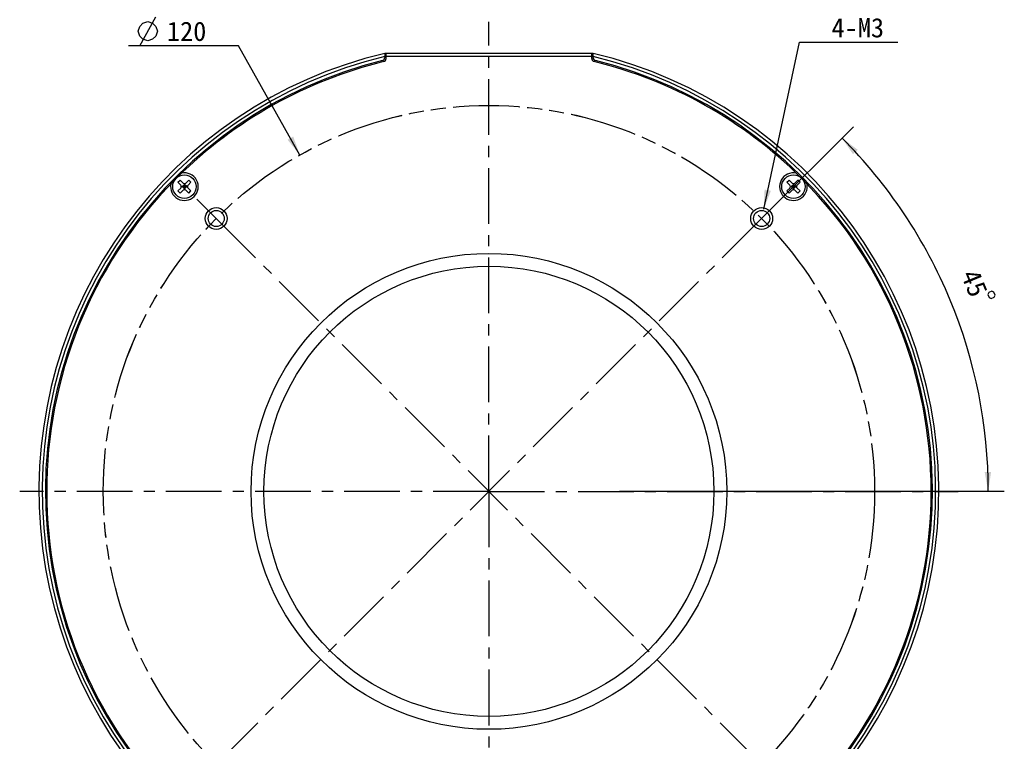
# Model space of a CAD drawing. Header units: millimetres. Extents: x 81 to 263, y 1 to 257.
# Tile 2 of 3: x 81 to 234, y 88 to 201. Entities that reach past the tile are written whole.
import ezdxf
from ezdxf.enums import TextEntityAlignment as Align

# ---------------------------------------------------------------- set-up
doc = ezdxf.new("R2010")
doc.units = ezdxf.units.MM
doc.header["$LTSCALE"] = 23.1
doc.linetypes.add('CENTER', pattern=[0.6, 0.375, -0.075, 0.075, -0.075])
doc.linetypes.add('PHANTOM', pattern=[0.8, 0.45, -0.05, 0.1, -0.05, 0.1, -0.05])
doc.layers.get('0').update_dxf_attribs({"linetype": 'CONTINUOUS'})
for name, color, linetype in [('00_COMPONENTS', 7, 'CONTINUOUS'), ('03_ALL_AXES', 7, 'CONTINUOUS'), ('07_ALL_HOLES', 7, 'CONTINUOUS'), ('50_ALL_DETAILS', 7, 'CONTINUOUS'), ('51__DRAFT_DIMS', 7, 'CONTINUOUS')]:
    doc.layers.add(name, color=color, linetype=linetype)
doc.styles.get("Standard").update_dxf_attribs({"font": 'simfang.ttf'})
doc.dimstyles.new('DIMSTYLE_4', dxfattribs={"dimtxt": 3, "dimasz": 3, "dimexe": 2.5, "dimexo": 0.5, "dimtad": 1, "dimdsep": 46, "dimtxsty": 'STANDARD', "dimblk": '_FILLED', "dimblk1": '_FILLED', "dimblk2": '_FILLED', "dimcen": 0.09, "dimclrt": 3, "dimazin": 2, "dimtp": 0.1, "dimtm": 0.1, "dimtfac": 1, "dimtofl": 0, "dimtmove": 0, "dimatfit": 1, "dimldrblk": '_FILLED', "dimfxl": 1, "dimtolj": 1, "dimarcsym": 0})
doc.dimstyles.new('DIMSTYLE_5', dxfattribs={"dimtxt": 3, "dimasz": 3, "dimexe": 2.5, "dimexo": 0.5, "dimgap": 3, "dimtad": 1, "dimdec": 1, "dimdsep": 46, "dimtxsty": 'STANDARD', "dimblk": '_FILLED', "dimblk1": '_FILLED', "dimblk2": '_FILLED', "dimcen": 0.09, "dimclrt": 3, "dimazin": 2, "dimtp": 0.5, "dimtm": 0.5, "dimtfac": 1, "dimtdec": -1, "dimtofl": 0, "dimtmove": 0, "dimatfit": 3, "dimldrblk": '_FILLED', "dimfxl": 1, "dimtolj": 1, "dimarcsym": 0})
doc.dimstyles.new('DIMSTYLE_6', dxfattribs={"dimtxt": 3, "dimasz": 3, "dimexe": 2.5, "dimexo": 0.5, "dimtad": 1, "dimdsep": 46, "dimtxsty": 'STANDARD', "dimblk": '_FILLED', "dimblk1": '_FILLED', "dimblk2": '_FILLED', "dimcen": 0.09, "dimclrt": 3, "dimazin": 2, "dimtp": 0.5, "dimtm": 0.5, "dimtfac": 1, "dimtofl": 0, "dimtmove": 0, "dimatfit": 1, "dimldrblk": '_FILLED', "dimfxl": 1, "dimtolj": 1, "dimarcsym": 0})

# ---------------------------------------------------------------- blocks, each defined once
blk = doc.blocks.new('_FILLED')
at = {"color": 0, "linetype": 'ByBlock'}
blk.add_solid([(0, 0), (-1, 0.167), (-1, -0.167)], dxfattribs=at)
blk = doc.blocks.new('*D4')
at = {"layer": '51__DRAFT_DIMS', "color": 4}
for p, q in [((197.03, 171.23), (202.59, 197.17)), ((202.59, 197.17), (206.09, 197.17)), ((206.09, 197.17), (217.91, 197.17))]:
    blk.add_line(p, q, dxfattribs=at)
at = {"layer": '51__DRAFT_DIMS', "color": 4, "xscale": 3, "yscale": 3, "zscale": 3, "rotation": 257.8868038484}
blk.add_blockref('_FILLED', (197.03, 171.23), dxfattribs=at)
at = {"layer": '51__DRAFT_DIMS', "color": 3}
blk.add_text('4-M3', height=3, dxfattribs=at).set_placement((207.59, 197.92))
blk = doc.blocks.new('*D5')
at = {"layer": '51__DRAFT_DIMS', "color": 4}
for p, q in [((197.07, 170.12), (210.98, 184.03)), ((174.58, 127.34), (234.46, 127.34))]:
    blk.add_line(p, q, dxfattribs=at)
for start, end in [(22.5, 45), (0, 22.5)]:
    blk.add_arc((154.29, 127.34), 77.68, start, end, dxfattribs=at)
for points in [[(211.65, 180.45), (209.21, 182.26), (210.93, 179.75)], [(231.41, 130.32), (231.96, 127.34), (232.41, 130.34)]]:
    blk.add_solid(points, dxfattribs=at)
at = {"layer": '51__DRAFT_DIMS', "color": 3}
blk.add_text('45', height=3, rotation=-67.5, dxfattribs=at).set_placement((228.44, 159.13), align=Align.CENTER)
blk = doc.blocks.new('*D6')
at = {"layer": '51__DRAFT_DIMS', "color": 4}
for p, q in [((111.82, 196.62), (98.21, 196.62)), ((115.32, 196.62), (111.82, 196.62)), ((124.87, 179.63), (115.32, 196.62))]:
    blk.add_line(p, q, dxfattribs=at)
at = {"layer": '51__DRAFT_DIMS', "color": 4, "xscale": 3, "yscale": 3, "zscale": 3, "rotation": 299.3542627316}
blk.add_blockref('_FILLED', (124.87, 179.63), dxfattribs=at)
at = {"layer": '51__DRAFT_DIMS', "color": 3}
blk.add_text('120', height=3, dxfattribs=at).set_placement((110.32, 197.37), align=Align.RIGHT)

msp = doc.modelspace()

# ---------------------------------------------------------------- linework, layer by layer
at = {"layer": '00_COMPONENTS', "color": 7}
for p, q in [((138.0852, 195.4347), (138.0852, 194.9206)), ((138.2852, 195.4347), (138.0852, 195.4347)), ((138.0852, 194.9201), (138.0852, 194.7988)), ((138.2852, 194.6421), (138.2852, 195.482)), ((138.2852, 195.482), (170.2852, 195.482)), ((138.2852, 194.982), (170.2852, 194.982)), ((170.2852, 194.6421), (170.2852, 195.482)), ((170.4852, 195.4347), (170.2852, 195.4347)), ((170.4852, 194.9206), (170.4852, 195.4347)), ((170.4852, 194.7988), (170.4852, 194.9201)), ((105.8837, 175.383), (106.2373, 175.7365)), ((106.3433, 174.9233), (105.8837, 175.383)), ((106.6969, 175.2769), (106.2373, 175.7365)), ((106.4312, 174.7112), (107.3868, 174.7112)), ((106.5555, 174.7112), (106.909, 175.0648)), ((106.909, 174.3577), (106.5555, 174.7112)), ((107.0858, 174.888), (106.7322, 174.5344)), ((107.0858, 174.5344), (106.7322, 174.888)), ((106.909, 174.2334), (106.909, 175.189)), ((107.2626, 174.7112), (106.909, 175.0648)), ((106.909, 174.3577), (107.2626, 174.7112)), ((107.5808, 175.7365), (107.1211, 175.2769)), ((107.9343, 175.383), (107.4747, 174.9233)), ((107.9343, 175.383), (107.5808, 175.7365)), ((200.636, 175.383), (200.9896, 175.7365)), ((201.0956, 174.9233), (200.636, 175.383)), ((201.4492, 175.2769), (200.9896, 175.7365)), ((201.1835, 174.7112), (202.1391, 174.7112)), ((201.3078, 174.7112), (201.6613, 175.0648)), ((201.6613, 174.3577), (201.3078, 174.7112)), ((201.8381, 174.888), (201.4845, 174.5344)), ((201.8381, 174.5344), (201.4845, 174.888)), ((201.6613, 174.2334), (201.6613, 175.189)), ((202.0149, 174.7112), (201.6613, 175.0648)), ((201.6613, 174.3577), (202.0149, 174.7112)), ((202.3331, 175.7365), (201.8735, 175.2769)), ((202.6866, 175.383), (202.227, 174.9233)), ((202.6866, 175.383), (202.3331, 175.7365)), ((106.3433, 174.4991), (105.8837, 174.0395)), ((106.2373, 173.6859), (105.8837, 174.0395)), ((106.6969, 174.1455), (106.2373, 173.6859)), ((107.5808, 173.6859), (107.1211, 174.1455)), ((107.9343, 174.0395), (107.4747, 174.4991)), ((107.5808, 173.6859), (107.9343, 174.0395)), ((201.0956, 174.4991), (200.636, 174.0395)), ((200.9896, 173.6859), (200.636, 174.0395)), ((201.4492, 174.1455), (200.9896, 173.6859)), ((202.3331, 173.6859), (201.8735, 174.1455)), ((202.6866, 174.0395), (202.227, 174.4991)), ((202.3331, 173.6859), (202.6866, 174.0395))]:
    msp.add_line(p, q, dxfattribs=at)
for centre, radius in [((106.909, 174.7112), 1.825), ((201.6613, 174.7112), 1.825), ((111.8588, 169.7615), 1.7), ((111.8588, 169.7615), 1.25), ((196.7116, 169.7615), 1.7), ((196.7116, 169.7615), 1.25), ((154.2852, 127.3351), 37), ((154.2852, 127.3351), 35)]:
    msp.add_circle(centre, radius, dxfattribs=at)
for centre, radius, start, end in [((154.2856, 127.3386), 70.0005, 103.3822, 265.903822), ((154.2856, 127.3386), 69.5, 103.480396, 265.87409), ((137.5852, 194.7988), 0.5, 283.903525, 360), ((137.7852, 194.6421), 0.5, 283.774147, 360), ((154.2856, 127.3386), 69.9999, 274.095494, 76.618467), ((154.2856, 127.3386), 69.5, 274.125218, 76.520275), ((170.7852, 194.6421), 0.5, 180, 256.225853), ((170.9852, 194.7988), 0.5, 180, 256.096475), ((154.2852, 127.3351), 69, 103.903525, 265.84449), ((154.2852, 127.3351), 68.8, 103.774147, 134.68221), ((154.2852, 127.3351), 69, 274.15551, 76.096475), ((154.2852, 127.3351), 68.8, 45.203852, 76.225853), ((106.909, 174.7112), 2.15, 168.652831, 101.347169), ((201.6613, 174.7112), 2.15, 78.652831, 11.347169), ((154.2852, 127.3351), 68.8, 135.317803, 224.796148), ((106.1312, 174.7112), 0.3, 315, 45), ((106.909, 175.489), 0.3, 225, 315), ((107.6868, 174.7112), 0.3, 135, 225), ((200.8835, 174.7112), 0.3, 315, 45), ((201.6613, 175.489), 0.3, 225, 315), ((202.4391, 174.7112), 0.3, 135, 225), ((154.2852, 127.3351), 68.8, 315.317817, 44.796148), ((106.909, 173.9334), 0.3, 45, 135), ((201.6613, 173.9334), 0.3, 45, 135)]:
    msp.add_arc(centre, radius, start, end, dxfattribs=at)
at = {"layer": '03_ALL_AXES', "color": 1, "linetype": 'CENTER'}
for q in [(154.2852, 200.3351), (81.2852, 127.3351), (154.2852, 54.3351), (227.2852, 127.3351)]:
    msp.add_line((154.2852, 127.3351), q, dxfattribs=at)
at = {"layer": '07_ALL_HOLES', "color": 1, "linetype": 'CENTER'}
for p, q in [((111.8588, 169.7615), (108.8536, 172.7667)), ((196.7116, 169.7615), (199.7168, 172.7667)), ((111.8588, 169.7615), (196.1201, 85.5001)), ((196.7116, 169.7615), (113.2778, 86.3277))]:
    msp.add_line(p, q, dxfattribs=at)
at = {"layer": '07_ALL_HOLES', "color": 1, "linetype": 'PHANTOM'}
msp.add_circle((154.2852, 127.3351), 60, dxfattribs=at)
at = {"layer": '50_ALL_DETAILS', "color": 4, "linetype": 'PHANTOM'}
msp.add_circle((154.2841, 127.3352), 60.0008, dxfattribs=at)
at = {"layer": '51__DRAFT_DIMS', "color": 3}
msp.add_line((99.9584, 196.6185), (102.4584, 201.1185), dxfattribs=at)
for points in [[(99.7084, 198.8685), (99.9584, 199.6185), (100.4584, 200.1185), (101.2084, 200.3685), (101.9584, 200.1185), (102.4584, 199.6185), (102.7084, 198.8685), (102.4584, 198.1185), (101.9584, 197.6185), (101.2084, 197.3685), (100.4584, 197.6185), (99.9584, 198.1185), (99.7084, 198.8685)], [(232.5171, 158.4375), (232.0551, 158.2462), (231.9198, 157.9195), (232.1112, 157.4576), (232.4378, 157.3223), (232.8998, 157.5136), (233.035, 157.8403), (232.8437, 158.3022), (232.5171, 158.4375)]]:
    msp.add_lwpolyline(points, dxfattribs=at)

# ---------------------------------------------------------------- dimensions: what is measured, and where the dimension line sits
at = {"layer": '51__DRAFT_DIMS', "color": 4}
for p1, p2, text, dimstyle, picture, middle in [((197.0263, 171.2281), (196.3968, 168.2949), '4-M3\\P ', 'DIMSTYLE_4', '*D4', (212.0008, 199.4224)), ((124.8712, 179.6322), (183.6969, 75.0382), '%%c<>', 'DIMSTYLE_6', '*D6', (107.0131, 198.8685))]:
    dim = msp.add_diameter_dim_2p(p1=p1, p2=p2, text=text, dimstyle=dimstyle, override={"dimtih": 1, "dimtoh": 1, "dimpost": '<>'}, dxfattribs=at)
    dim.commit()
    dim.dimension.update_dxf_attribs({"geometry": picture, "text_midpoint": middle, "dimtype": 163})
dim = msp.add_angular_dim_2l(base=(226.0514, 157.0616), line1=((173.304, 127.3351), (174.0808, 127.3351)), line2=((196.1623, 169.2122), (196.7116, 169.7615)), dimstyle='DIMSTYLE_5', dxfattribs=at)
dim.commit()
dim.dimension.update_dxf_attribs({"geometry": '*D5', "text_midpoint": (225.6844, 157.9326), "dimtype": 162})

doc.saveas('drawing.dxf')
